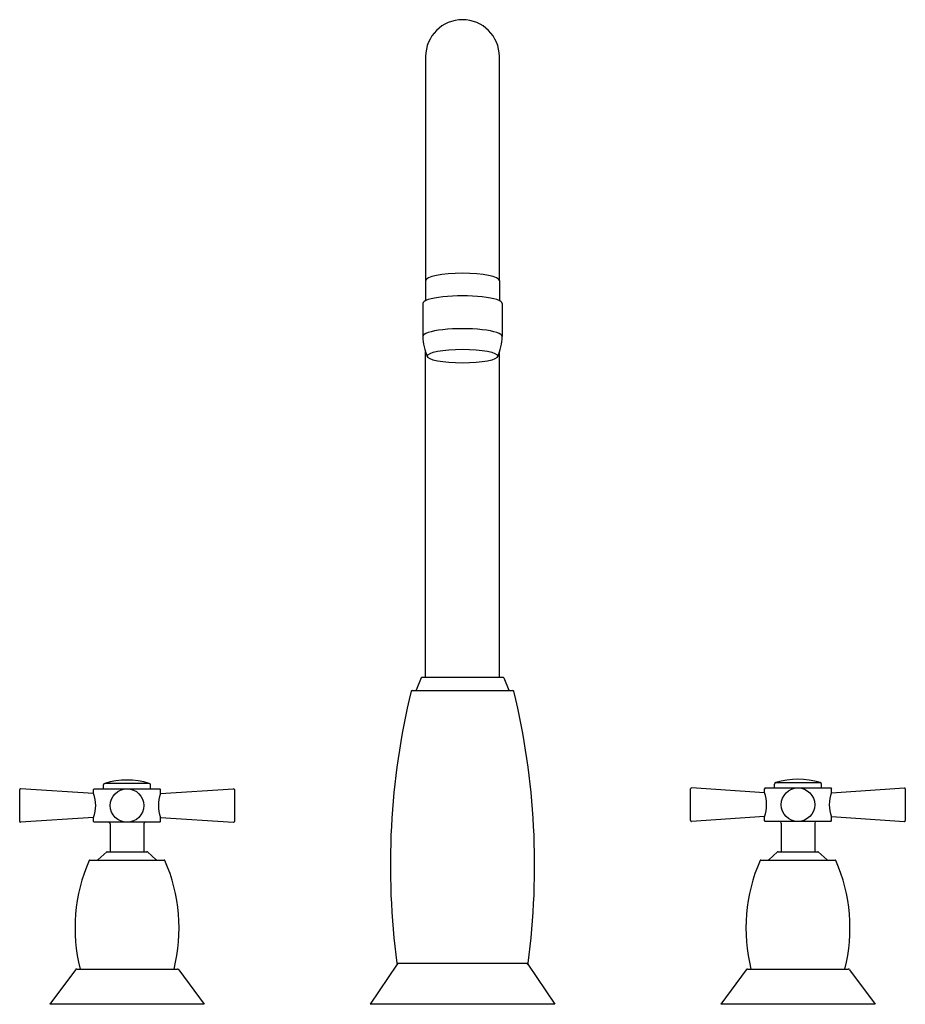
# Model space of a CAD drawing. Header units: millimetres. Extents: x -0.132 to 0.132, y 0 to 0.293.
import ezdxf

# ---------------------------------------------------------------- set-up
doc = ezdxf.new("R2010")
doc.units = ezdxf.units.MM
doc.layers.add('BLOCKS', color=3, linetype='Continuous')

msp = doc.modelspace()

# ---------------------------------------------------------------- linework, layer by layer
at = {"layer": 'BLOCKS'}
for p, q in [((-0.01100000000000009, 0.2825), (-0.01099999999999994, 0.2157575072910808)), ((0.01099999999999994, 0.2157575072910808), (0.01099999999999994, 0.2825)), ((-0.01099999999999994, 0.2157575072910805), (-0.01099999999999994, 0.2097296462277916)), ((0.01099999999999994, 0.2157575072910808), (0.01099999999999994, 0.2097296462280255)), ((-0.01179999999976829, 0.2088931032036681), (-0.01179999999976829, 0.1990868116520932)), ((0.01180000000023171, 0.2088931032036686), (0.01180000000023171, 0.1990868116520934)), ((-0.01099999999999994, 0.0975), (-0.01099999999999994, 0.194355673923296)), ((0.01099999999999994, 0.0975), (0.01099999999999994, 0.1943556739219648)), ((-0.01231333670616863, 0.09734409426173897), (-0.01381166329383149, 0.09365590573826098)), ((-0.01208172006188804, 0.0975), (0.01208172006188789, 0.0975)), ((0.01231333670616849, 0.09734409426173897), (0.01381166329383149, 0.09365590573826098)), ((-0.01505359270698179, 0.09349999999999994), (0.01505359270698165, 0.09349999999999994)), ((-0.107, 0.06425000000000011), (-0.107, 0.0653823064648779)), ((-0.09336884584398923, 0.06586479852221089), (-0.1066311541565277, 0.065864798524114)), ((-0.09299999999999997, 0.06425000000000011), (-0.09299999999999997, 0.0653823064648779)), ((0.09299999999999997, 0.06449999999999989), (0.09299999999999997, 0.06563230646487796)), ((0.09336884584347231, 0.06611479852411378), (0.1066311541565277, 0.06611479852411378)), ((0.107, 0.06449999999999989), (0.107, 0.06563230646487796)), ((-0.132, 0.05925000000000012), (-0.132, 0.06399057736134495)), ((-0.1099873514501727, 0.06281471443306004), (-0.1317336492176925, 0.06424004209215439)), ((-0.10975, 0.06425000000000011), (-0.11, 0.06399999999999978)), ((-0.11, 0.06285000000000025), (-0.11, 0.06399999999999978)), ((-0.10975, 0.06425000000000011), (-0.1, 0.06425000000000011)), ((-0.1, 0.06425000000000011), (-0.09024999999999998, 0.06425000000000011)), ((-0.09024999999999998, 0.06425000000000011), (-0.09, 0.06399999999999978)), ((-0.0900126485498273, 0.06281471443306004), (-0.06826635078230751, 0.06424004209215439)), ((-0.09, 0.06285000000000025), (-0.09, 0.06399999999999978)), ((-0.06799999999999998, 0.06399057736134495), (-0.06799999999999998, 0.05925000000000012)), ((0.06799999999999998, 0.05949999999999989), (0.06799999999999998, 0.064240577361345)), ((0.09001264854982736, 0.0630647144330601), (0.06826635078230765, 0.06449004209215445)), ((0.09025000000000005, 0.06449999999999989), (0.09, 0.06425000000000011)), ((0.09, 0.06310000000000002), (0.09, 0.06425000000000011)), ((0.09025000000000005, 0.06449999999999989), (0.1, 0.06449999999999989)), ((0.1, 0.06449999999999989), (0.1097499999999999, 0.06449999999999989)), ((0.1097499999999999, 0.06449999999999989), (0.11, 0.06425000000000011)), ((0.1099873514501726, 0.0630647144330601), (0.1317336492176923, 0.06449004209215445)), ((0.11, 0.06310000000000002), (0.11, 0.06425000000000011)), ((0.132, 0.064240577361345), (0.132, 0.05949999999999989)), ((-0.132, 0.054509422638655), (-0.132, 0.05925000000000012)), ((-0.06799999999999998, 0.05925000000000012), (-0.06799999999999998, 0.054509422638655)), ((0.06799999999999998, 0.05475942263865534), (0.06799999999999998, 0.05949999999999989)), ((0.132, 0.05949999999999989), (0.132, 0.05475942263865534)), ((0.09001264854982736, 0.05593528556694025), (0.06826635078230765, 0.05450995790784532)), ((0.09, 0.05474999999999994), (0.09, 0.05590000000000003)), ((0.1099873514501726, 0.05593528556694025), (0.1317336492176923, 0.05450995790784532)), ((0.11, 0.05474999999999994), (0.11, 0.05590000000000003)), ((-0.1099873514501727, 0.05568528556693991), (-0.1317336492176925, 0.05425995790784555)), ((-0.11, 0.05449999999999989), (-0.11, 0.05564999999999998)), ((-0.10975, 0.05425000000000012), (-0.11, 0.05449999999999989)), ((-0.1, 0.05425000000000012), (-0.10975, 0.05425000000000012)), ((-0.105, 0.05375), (-0.105, 0.04550000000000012)), ((-0.09024999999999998, 0.05425000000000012), (-0.1, 0.05425000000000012)), ((-0.095, 0.05375), (-0.095, 0.04550000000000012)), ((-0.09024999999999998, 0.05425000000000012), (-0.09, 0.05449999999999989)), ((-0.0900126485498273, 0.05568528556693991), (-0.06826635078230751, 0.05425995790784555)), ((-0.09, 0.05449999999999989), (-0.09, 0.05564999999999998)), ((0.09025000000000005, 0.05449999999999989), (0.09, 0.05474999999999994)), ((0.1, 0.05449999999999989), (0.09025000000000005, 0.05449999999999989)), ((0.095, 0.05399999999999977), (0.095, 0.04550000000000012)), ((0.1097499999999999, 0.05449999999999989), (0.1, 0.05449999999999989)), ((0.105, 0.05399999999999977), (0.105, 0.04550000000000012)), ((0.1097499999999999, 0.05449999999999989), (0.11, 0.05474999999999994)), ((-0.1060715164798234, 0.04543498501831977), (-0.1086784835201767, 0.04306501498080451)), ((-0.105903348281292, 0.04550000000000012), (-0.09409665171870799, 0.04550000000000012)), ((-0.09392848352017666, 0.04543498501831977), (-0.09132151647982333, 0.04306501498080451)), ((0.0939284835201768, 0.04543498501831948), (0.09132151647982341, 0.04306501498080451)), ((0.09409665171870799, 0.04550000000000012), (0.105903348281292, 0.04550000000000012)), ((0.1060715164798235, 0.04543498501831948), (0.1086784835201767, 0.04306501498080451)), ((-0.1110863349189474, 0.04299999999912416), (-0.08891366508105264, 0.04299999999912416)), ((0.08891366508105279, 0.04299999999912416), (0.1110863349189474, 0.04299999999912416)), ((-0.01950000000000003, 0.01199999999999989), (-0.0275, 0)), ((-0.019529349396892, 0.0122165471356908), (0.019529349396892, 0.0122165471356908)), ((0.01950000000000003, 0.01199999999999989), (0.0275, 0)), ((-0.115399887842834, 0.01029692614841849), (-0.123, 0)), ((-0.1149976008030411, 0.01050000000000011), (-0.1, 0.01050000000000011)), ((-0.1, 0.01050000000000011), (-0.08500239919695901, 0.01050000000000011)), ((-0.08460011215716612, 0.01029692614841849), (-0.07700000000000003, 0)), ((0.08460011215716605, 0.01029692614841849), (0.07700000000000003, 0)), ((0.08500239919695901, 0.01050000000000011), (0.1, 0.01050000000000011)), ((0.1, 0.01050000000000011), (0.114997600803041, 0.01050000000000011)), ((0.1153998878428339, 0.01029692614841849), (0.123, 0)), ((-0.1, 0), (-0.123, 0)), ((-0.07700000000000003, 0), (-0.1, 0)), ((0.0275, 0), (-0.0275, 0)), ((0.1, 0), (0.07700000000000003, 0)), ((0.123, 0), (0.1, 0))]:
    msp.add_line(p, q, dxfattribs=at)
for centre in [(-0.1, 0.05925000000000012), (0.1, 0.05949999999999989)]:
    msp.add_circle(centre, 0.004990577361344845, dxfattribs=at)
for centre, radius, start, end in [((-1.4210854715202e-16, 0.2825), 0.01100000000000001, 0, 180), ((0.002606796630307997, 0.1990910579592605), 0.01440679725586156, 180.0168875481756, 204.9395894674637), ((-0.002606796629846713, 0.1990910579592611), 0.01440679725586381, 335.0604105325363, 359.9831124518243), ((-0.01208172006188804, 0.09724999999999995), 0.00025, 90, 157.8905516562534), ((0.01208172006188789, 0.09724999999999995), 0.00025, 22.1094483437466, 90), ((0.1976269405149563, 0.0415382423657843), 0.2191269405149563, 166.33412208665, 187.6898978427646), ((-0.01505359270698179, 0.09324999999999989), 0.00025, 90, 166.33412208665), ((-0.01404327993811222, 0.09375), 0.00025, 270, 337.8905516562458), ((0.01404327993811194, 0.09375), 0.00025, 202.1094483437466, 270), ((0.01505359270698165, 0.09324999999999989), 0.00025, 13.66587791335, 90), ((-0.1976269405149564, 0.0415382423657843), 0.2191269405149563, 352.3101021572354, 13.66587791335), ((-0.1065, 0.06538230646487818), 0.0005, 105.2070734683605, 180), ((-0.1000000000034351, 0.04372719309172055), 0.02310943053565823, 73.32480609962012, 106.6751938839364), ((-0.09350000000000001, 0.0653823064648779), 0.0004999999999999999, 0, 74.7929265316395), ((0.09349999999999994, 0.06563230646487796), 0.0005, 105.2070734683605, 180), ((0.1000000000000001, 0.04398997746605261), 0.02309718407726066, 73.31570607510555, 106.6842939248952), ((0.1065000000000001, 0.06563230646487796), 0.0004999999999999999, 0, 74.7929265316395), ((-0.13175, 0.06399057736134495), 0.00025, 86.2499999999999, 180), ((-0.1193295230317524, 0.05925000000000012), 0.009999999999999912, 338.8998039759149, 21.10019602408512), ((-0.08067047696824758, 0.05925000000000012), 0.009999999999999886, 158.8998039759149, 201.1001960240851), ((-0.06825000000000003, 0.06399057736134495), 0.00025, 0, 93.75000000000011), ((0.06825000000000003, 0.064240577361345), 0.00025, 86.2499999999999, 180), ((0.08067047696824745, 0.05949999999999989), 0.01000000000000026, 338.8998039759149, 21.10019602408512), ((0.1193295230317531, 0.05949999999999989), 0.01000000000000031, 158.8998039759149, 201.1001960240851), ((0.13175, 0.064240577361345), 0.00025, 0, 93.75000000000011), ((-0.13175, 0.054509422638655), 0.00025, 180, 273.7500000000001), ((-0.1055, 0.05375), 0.0005, 0, 90), ((-0.09450000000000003, 0.05375), 0.0005, 90, 180), ((-0.06825000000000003, 0.054509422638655), 0.00025, 266.2499999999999, 0), ((0.06825000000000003, 0.05475942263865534), 0.00025, 180, 273.7500000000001), ((0.09450000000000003, 0.05399999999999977), 0.0005, 0, 90), ((0.1055, 0.05399999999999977), 0.0005, 90, 180), ((0.13175, 0.05475942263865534), 0.00025, 266.2499999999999, 0), ((-0.105903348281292, 0.04524999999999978), 0.00025, 90, 132.2736890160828), ((-0.09409665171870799, 0.04524999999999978), 0.00025, 47.72631098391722, 90), ((0.09409665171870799, 0.04524999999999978), 0.00025, 90, 132.2736890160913), ((0.105903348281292, 0.04524999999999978), 0.00025, 47.72631098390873, 90), ((-0.06498360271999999, 0.02271880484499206), 0.05051639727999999, 156.5155157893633, 193.9974076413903), ((-0.1110863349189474, 0.04274999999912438), 0.00025, 90, 156.5155157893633), ((-0.108846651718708, 0.0432499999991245), 0.00025, 270, 312.2736890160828), ((-0.091153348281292, 0.0432499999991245), 0.00025, 227.7263109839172, 270), ((-0.08891366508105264, 0.04274999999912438), 0.00025, 23.48448421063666, 90), ((-0.13501639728, 0.02271880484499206), 0.05051639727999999, 346.0025923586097, 23.48448421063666), ((0.1350163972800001, 0.02271880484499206), 0.05051639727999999, 156.5155157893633, 193.9974076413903), ((0.08891366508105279, 0.04274999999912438), 0.00025, 90, 156.5155157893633), ((0.09115334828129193, 0.0432499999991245), 0.00025, 270, 312.2736890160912), ((0.1088466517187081, 0.04324999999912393), 0.00025, 227.7263109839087, 270), ((0.1110863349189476, 0.0427499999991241), 0.00025, 23.48448421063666, 90), ((0.06498360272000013, 0.02271880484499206), 0.05051639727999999, 346.0025923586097, 23.48448421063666), ((-0.0192815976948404, 0.01224999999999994), 0.00025, 187.6898978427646, 270), ((0.0192815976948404, 0.01224999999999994), 0.00025, 270, 352.3101021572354), ((-0.1149976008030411, 0.01), 0.0005, 90, 143.5691418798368), ((-0.08500239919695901, 0.01), 0.0005, 36.43085812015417, 90), ((0.08500239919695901, 0.01), 0.0005, 90, 143.5691418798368), ((0.1149976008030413, 0.01), 0.0005, 36.43085812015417, 90)]:
    msp.add_arc(centre, radius, start, end, dxfattribs=at)
for centre, major_axis, ratio, start_param, end_param in [((0, 0.2157575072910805), (-0.01100000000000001, -2.442490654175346e-18), 0.1958735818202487, 3.141592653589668, 6.283185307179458), ((2.316369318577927e-13, 0.2088931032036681), (0.01180000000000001, 2.620126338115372e-18), 0.1958735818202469, 5.485827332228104e-13, 3.141592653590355), ((2.316369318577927e-13, 0.1990868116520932), (0.01180000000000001, 2.620126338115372e-18), 0.1958735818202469, 5.485827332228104e-13, 3.14159265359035)]:
    msp.add_ellipse(centre, major_axis=major_axis, ratio=ratio, start_param=start_param, end_param=end_param, dxfattribs=at)
msp.add_ellipse((2.317790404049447e-13, 0.1932030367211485), major_axis=(0.0105, 2.33146835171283e-18), ratio=0.1958735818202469, dxfattribs=at)

doc.saveas('drawing.dxf')
